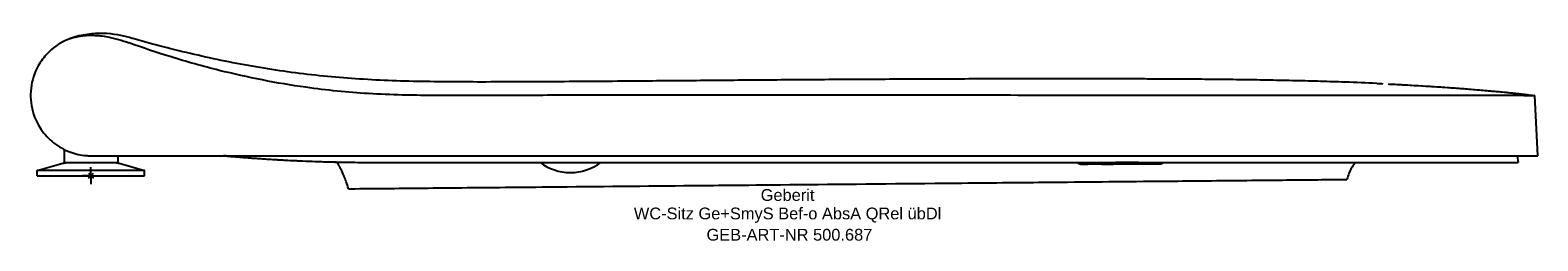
# Model space of a CAD drawing. Header units: millimetres. Extents: x -18 to 432, y -19 to 43.
import ezdxf
from ezdxf.enums import TextEntityAlignment as Align

# ---------------------------------------------------------------- set-up
doc = ezdxf.new("R2010")
doc.units = ezdxf.units.MM
doc.layers.get('0').update_dxf_attribs({"linetype": 'CONTINUOUS'})
for name, color, linetype, lineweight in [('Arbeitspunkt(DIN)', 7, 'CONTINUOUS', 25), ('GEB-ART-NR', 1, 'CONTINUOUS', 18), ('GEB-BEZUG', 2, 'CONTINUOUS', 25), ('GEB-TEXT', 5, 'CONTINUOUS', 18)]:
    doc.layers.add(name, color=color, linetype=linetype, lineweight=lineweight)
doc.layers.add('GEB-KONTUR-A', color=5, linetype='CONTINUOUS')
doc.styles.get("Standard").update_dxf_attribs({"font": 'arial.ttf'})

# ---------------------------------------------------------------- blocks, each defined once
blk = doc.blocks.new('Einfügepunkt')
at = {"layer": 'GEB-BEZUG'}
for p, q in [((-0.71, -0.71), (0.71, 0.71)), ((-0.71, 0.71), (0.71, -0.71))]:
    blk.add_line(p, q, dxfattribs=at)

msp = doc.modelspace()

# ---------------------------------------------------------------- linework, layer by layer
at = {"layer": 'Arbeitspunkt(DIN)', "ltscale": 25}
for q in [(-2.5, 0), (0, 2.5), (0, -2.5), (2.5, 0)]:
    msp.add_line((0, 0), q, dxfattribs=at)
at = {"layer": 'GEB-KONTUR-A', "ltscale": 25}
for p, q in [((383.5, 27.5), (383.5, 27.5)), ((427.33, 23.95), (427.33, 23.94)), ((431.5, 5.95), (430.56, 23.87)), ((-8, 7.83), (-8, 3.8)), ((0, 5.95), (431.5, 5.95)), ((8, 5.95), (8, 3.8)), ((425.33, 5.95), (425.68, 3.95)), ((-16, 1.56), (-8.4, 3.69)), ((-16, 0), (-16, 1.56)), ((8, 3.8), (-8, 3.8)), ((8.4, 3.69), (16, 1.56)), ((16, 0), (16, 1.56)), ((142.98, 0.95), (143.02, 0.95)), ((295.15, 3.45), (295.17, 3.45)), ((295.17, 3.45), (297.31, 3.45)), ((301.35, 3.45), (297.31, 3.45)), ((309.21, 3.45), (304.93, 3.45)), ((305.63, 3.95), (305.63, 3.95)), ((309.58, 3.95), (305.63, 3.95)), ((309.24, 3.45), (309.21, 3.45)), ((312.38, 3.95), (309.58, 3.95))]:
    msp.add_line(p, q, dxfattribs=at)
for centre, start_param, end_param in [((142.98, 16.04), 5.641721, 6.283185), ((143.02, 16.04), 0, 0.641438)]:
    msp.add_ellipse(centre, major_axis=(0, -15.09), ratio=0.999998, start_param=start_param, end_param=end_param, dxfattribs=at)
for points, knots in [([(-6.07, 40.89), (-8.16, 40.15), (-10.09, 39.02), (-12.9, 36.6), (-13.91, 35.48), (-16.12, 32.3), (-17.08, 30.11), (-18.08, 25.52), (-18.13, 23.17), (-17.33, 18.54), (-16.47, 16.31), (-14.23, 12.79), (-13.05, 11.43), (-10.26, 9.04), (-8.65, 8.06), (-5.34, 6.67), (-3.66, 6.24), (-1.59, 6.02), (-1.23, 5.99), (-0.72, 5.96), (-0.56, 5.96), (-0.26, 5.95), (-0.13, 5.95), (0, 5.95)], [-5.051311, -5.051311, -5.051311, -5.051311, -4.386864, -4.386864, -3.936333, -3.936333, -3.22481, -3.22481, -2.525656, -2.525656, -1.812744, -1.812744, -1.274286, -1.274286, -0.711628, -0.711628, -0.195386, -0.195386, -0.087724, -0.087724, -0.039595, -0.039595, -0.000001, -0.000001, -0.000001, -0.000001]), ([(-6.07, 40.89), (-5.48, 41.11), (-4.87, 41.28), (-3.49, 41.59), (-2.72, 41.7), (-1.59, 41.8), (-1.25, 41.83), (-0.69, 41.85), (-0.47, 41.85), (-0.05, 41.86), (0.15, 41.86), (0.61, 41.85), (0.87, 41.84), (1.68, 41.8), (2.24, 41.76), (3.53, 41.62), (4.26, 41.51), (7.19, 40.98), (9.32, 40.35), (11.41, 39.59)], [-1.779334, -1.779334, -1.779334, -1.779334, -1.591517, -1.591517, -1.35877, -1.35877, -1.256252, -1.256252, -1.191849, -1.191849, -1.132433, -1.132433, -1.054759, -1.054759, -0.8897, -0.8897, -0.667848, -0.667848, -0.000379, -0.000379, -0.000379, -0.000379]), ([(383.5, 27.5), (380.36, 27.64), (377.19, 27.76), (371.59, 27.96), (369.17, 28.03), (364.27, 28.18), (360.55, 28.27), (355.47, 28.38), (351.61, 28.46), (347.67, 28.53), (345, 28.57), (340.96, 28.62), (335.47, 28.69), (329.75, 28.74), (323.91, 28.78), (320.93, 28.79), (316.34, 28.81), (314.8, 28.82), (311.68, 28.83), (310.12, 28.84), (306.29, 28.85), (303.99, 28.85), (299.15, 28.86), (296.6, 28.86), (288.65, 28.86), (282.95, 28.86), (270.95, 28.85), (264.64, 28.83), (251.63, 28.79), (244.91, 28.76), (231.29, 28.69), (224.38, 28.65), (210.57, 28.56), (203.66, 28.51), (190.07, 28.4), (183.38, 28.34), (173.72, 28.26), (170.55, 28.24), (164.41, 28.19), (161.43, 28.16), (154.54, 28.11), (150.69, 28.08), (143.05, 28.03), (139.27, 28.01), (131.83, 27.97), (128.18, 27.96), (120.97, 27.93), (117.43, 27.92), (106.97, 27.94), (100.2, 28), (90.27, 28.28), (86.99, 28.41), (80.5, 28.76), (77.28, 28.97), (70.89, 29.51), (67.71, 29.83), (61.39, 30.57), (58.25, 31), (52, 31.94), (48.88, 32.46), (42.69, 33.59), (39.61, 34.21), (33.46, 35.52), (30.41, 36.22), (24.26, 37.71), (21.17, 38.5), (16.2, 39.84), (14.35, 40.34), (12.16, 40.96), (11.84, 41.05), (11.52, 41.14)], [0, 0, 0, 0, 0.0396495, 0.0396495, 0.069165, 0.069165, 0.0986806, 0.1134384, 0.1281962, 0.142954, 0.1577117, 0.1577117, 0.1872273, 0.2167429, 0.2167429, 0.2462584, 0.2462584, 0.2610162, 0.2610162, 0.275774, 0.275774, 0.2959773, 0.2959773, 0.3161807, 0.3161807, 0.3565873, 0.3565873, 0.396994, 0.396994, 0.4374006, 0.4374006, 0.4778073, 0.4778073, 0.518214, 0.518214, 0.5586206, 0.5586206, 0.578824, 0.578824, 0.5990273, 0.5990273, 0.6263347, 0.6263347, 0.6536421, 0.6536421, 0.6809495, 0.6809495, 0.7082569, 0.7082569, 0.7628717, 0.7628717, 0.7901791, 0.7901791, 0.8174865, 0.8174865, 0.8447938, 0.8447938, 0.8721012, 0.8721012, 0.8994085, 0.8994085, 0.9267158, 0.9267158, 0.9540232, 0.9540232, 0.9813305, 0.9813305, 0.9972636, 0.9972636, 1, 1, 1, 1]), ([(427.33, 23.95), (425.33, 23.94), (421.75, 23.95), (407.46, 23.95), (399.15, 23.95), (390.59, 23.95), (388.27, 23.95), (384.64, 23.95), (383.39, 23.95), (379.57, 23.95), (376.92, 23.95), (371.47, 23.95), (368.65, 23.95), (364.29, 23.95), (362.82, 23.95), (360.59, 23.95), (359.84, 23.95), (355.93, 23.95), (352.73, 23.95), (346.04, 23.95), (342.53, 23.95), (335.08, 23.95), (331.12, 23.95), (325.04, 23.95), (322.92, 23.95), (315.72, 23.95), (310.64, 23.95), (302.71, 23.95), (299.82, 23.95), (293.76, 23.95), (290.49, 23.95), (276.05, 23.95), (263.41, 23.96), (247.79, 23.96), (242.75, 23.96), (228.34, 23.96), (218.39, 23.96), (203.19, 23.96), (196.74, 23.96), (186.24, 23.96), (182.21, 23.96), (174.64, 23.96), (171.1, 23.96), (163.26, 23.96), (158.96, 23.96), (152.05, 23.96), (149.5, 23.96), (143.81, 23.96), (140.68, 23.96), (133.83, 23.95), (130.13, 23.95), (123.6, 23.95), (120.82, 23.95), (102.66, 23.95), (98.9, 23.89), (89.49, 24.12), (86.1, 24.26), (76.53, 24.84), (70.37, 25.45), (55.37, 27.57), (46.85, 29.25), (33.47, 32.6), (28.49, 33.98), (19.54, 36.75), (15.45, 38.12), (11.41, 39.59)], [0.000001, 0.000001, 0.000001, 0.000001, 4.799, 4.799, 9.401273, 9.401273, 11.025174, 11.025174, 11.850236, 11.850236, 13.525331, 13.525331, 15.248814, 15.248814, 16.11295, 16.11295, 16.548766, 16.548766, 18.379516, 18.379516, 20.354711, 20.354711, 22.565584, 22.565584, 23.743812, 23.743812, 26.548289, 26.548289, 28.117214, 28.117214, 29.949658, 29.949658, 36.212492, 36.212492, 39.201683, 39.201683, 44.746296, 44.746296, 48.848176, 48.848176, 51.404303, 51.404303, 53.647069, 53.647069, 56.386636, 56.386636, 57.995535, 57.995535, 59.957465, 59.957465, 62.299825, 62.299825, 64.007446, 64.007446, 73.340773, 73.340773, 78.39013, 78.39013, 87.806736, 87.806736, 100.900932, 100.900932, 108.211295, 108.211295, 114.404361, 114.404361, 114.404361, 114.404361]), ([(386.82, 27.34), (387.45, 27.31), (388.08, 27.28), (391.79, 27.09), (394.99, 26.91), (400.29, 26.59), (402.4, 26.45), (405.94, 26.21), (407.33, 26.11), (410.24, 25.89), (411.8, 25.76), (414.2, 25.56), (415.08, 25.48), (416.46, 25.36), (417.01, 25.31), (417.8, 25.24), (418.09, 25.21), (418.37, 25.19)], [0.470602, 0.470602, 0.470602, 0.470602, 0.718413, 0.718413, 1.898032, 1.898032, 2.717466, 2.717466, 3.26813, 3.26813, 3.743938, 3.743938, 4.019401, 4.019401, 4.2639, 4.2639, 4.447, 4.447, 4.447, 4.447]), ([(387.86, 27.29), (387.86, 27.29), (387.86, 27.29), (387.86, 27.29), (387.87, 27.29), (387.9, 27.29), (387.93, 27.29), (388.02, 27.28), (388.1, 27.28), (388.42, 27.26), (388.68, 27.25), (389.74, 27.19), (390.62, 27.15), (394.3, 26.95), (397.47, 26.77), (403.29, 26.39), (405.91, 26.22), (409.95, 25.91), (410.71, 25.85), (412.7, 25.68), (413.93, 25.58), (415.85, 25.41), (416.58, 25.35), (417.59, 25.26), (417.95, 25.22), (418.81, 25.15), (419.3, 25.1), (420.46, 25), (421.15, 24.93), (422.04, 24.85)], [8.086682, 8.086682, 8.086682, 8.086682, 8.089249, 8.089249, 8.103849, 8.103849, 8.128767, 8.128767, 8.181223, 8.181223, 8.324604, 8.324604, 8.754839, 8.754839, 10.040741, 10.040741, 11.228919, 11.228919, 11.485626, 11.485626, 11.866997, 11.866997, 12.233412, 12.233412, 12.522469, 12.522469, 12.848586, 12.848586, 13.186507, 13.186507, 13.186507, 13.186507]), ([(422.04, 24.85), (422.27, 24.83), (422.52, 24.8), (423, 24.75), (423.23, 24.73), (423.62, 24.69), (423.78, 24.67), (424.1, 24.64), (424.26, 24.63), (424.57, 24.59), (424.72, 24.58), (425.05, 24.54), (425.23, 24.52), (425.62, 24.48), (425.83, 24.45), (426.31, 24.4), (426.55, 24.37), (427.11, 24.3), (427.35, 24.27), (428.08, 24.18), (428.4, 24.13), (429.04, 24.05), (429.15, 24.04), (429.15, 24.04)], [0, 0, 0, 0, 0.08747, 0.08747, 0.162076, 0.162076, 0.209091, 0.209091, 0.25736, 0.25736, 0.310506, 0.310506, 0.381809, 0.381809, 0.489346, 0.489346, 0.666887, 0.666887, 0.979364, 0.979364, 1.704363, 1.704363, 2.966196, 2.966196, 2.966196, 2.966196]), ([(427.33, 23.95), (426.78, 24.04), (426.22, 24.13), (425.12, 24.28), (424.56, 24.36), (424, 24.42)], [0.0000055, 0.0000055, 0.0000055, 0.0000055, 0.1691417, 0.1691417, 0.3382696, 0.3382696, 0.3382696, 0.3382696]), ([(425.69, 24.47), (425.72, 24.47), (425.76, 24.46), (426.04, 24.43), (426.25, 24.41), (426.84, 24.34), (427.15, 24.3), (428.05, 24.19), (428.45, 24.14), (429.32, 24.03), (429.56, 24), (430.52, 23.88)], [5.654782, 5.654782, 5.654782, 5.654782, 5.676397, 5.676397, 5.827395, 5.827395, 6.162565, 6.162565, 6.962651, 6.962651, 8.181872, 8.181872, 8.181872, 8.181872]), ([(427.33, 23.94), (428.28, 23.93), (428.89, 23.92), (429.44, 23.91), (429.57, 23.91), (429.75, 23.9), (429.81, 23.9), (430.34, 23.87), (430.56, 23.86), (430.56, 23.87)], [-6.72929, -6.72929, -6.72929, -6.72929, -4.694473, -4.694473, -3.960363, -3.960363, -3.541267, -3.541267, 0, 0, 0, 0]), ([(39.54, 5.95), (42.38, 5.7), (44.74, 5.51), (48.29, 5.25), (49.28, 5.18), (51.28, 5.04), (51.91, 5), (54.16, 4.86), (55.85, 4.76), (62.47, 4.41), (67.34, 4.22), (72.6, 4.09), (73, 4.08), (73.4, 4.07)], [45.029634, 45.029634, 45.029634, 45.029634, 54.879662, 54.879662, 59.390629, 59.390629, 61.469272, 61.469272, 66.793149, 66.793149, 82.232487, 82.232487, 83.487393, 83.487393, 83.487393, 83.487393]), ([(39.67, 5.95), (40.78, 5.85), (41.9, 5.76), (44.38, 5.55), (45.45, 5.47), (48.82, 5.22), (49.88, 5.15), (52.84, 4.95), (54.35, 4.86), (56.78, 4.72), (57.66, 4.68), (63.5, 4.37), (68.42, 4.19), (75.58, 4.03), (78.02, 3.99), (81.9, 3.96), (83.24, 3.95), (87.4, 3.94), (90.11, 3.95), (97.23, 3.95), (102.3, 3.95), (109.65, 3.95), (112.42, 3.95), (117.7, 3.95), (120.49, 3.95), (126.05, 3.95), (128.97, 3.95), (134.63, 3.95), (137.51, 3.95), (143.38, 3.95), (146.36, 3.95), (161.97, 3.95), (174.33, 3.95), (203.12, 3.95), (225.66, 3.95), (253.25, 3.95), (259.74, 3.95), (264.63, 3.95)], [-10.436352, -10.436352, -10.436352, -10.436352, -10.06113, -10.06113, -9.633639, -9.633639, -9.440145, -9.440145, -9.245484, -9.245484, -9.134118, -9.134118, -8.510369, -8.510369, -8.222481, -8.222481, -8.070078, -8.070078, -7.749644, -7.749644, -7.385594, -7.385594, -7.14836, -7.14836, -6.920585, -6.920585, -6.712781, -6.712781, -6.493824, -6.493824, -6.272552, -6.272552, -5.316276, -5.316276, -4.029804, -4.029804, -3.459784, -3.459784, -3.459784, -3.459784]), ([(42.44, 5.7), (43.33, 5.63), (44.22, 5.56), (52.36, 4.92), (59.58, 4.52), (69.06, 4.19), (71.24, 4.12), (73.4, 4.07)], [-16.0863082, -16.0863082, -16.0863082, -16.0863082, -16.0615111, -16.0615111, -15.8591937, -15.8591937, -15.7994883, -15.7994883, -15.7994883, -15.7994883]), ([(42.45, 5.71), (50.27, 5.06), (58.07, 4.59), (69.78, 4.16), (73.63, 4.06), (84.04, 3.91), (85.98, 3.95), (104.47, 3.95), (108.5, 3.95), (124.8, 3.95), (136.8, 3.95), (156.43, 3.95), (164.29, 3.95), (193.43, 3.95), (234.52, 3.95), (296.92, 3.95), (319.3, 3.95), (352, 3.95), (364.25, 3.95), (387.8, 3.95), (395.99, 3.95), (406.31, 3.95), (412.25, 3.95), (420.87, 3.95), (422.78, 3.95), (424.62, 3.95), (425.03, 3.95), (425.53, 3.95), (425.68, 3.95), (425.68, 3.95)], [0.000002, 0.000002, 0.000002, 0.000002, 2.352683, 2.352683, 3.495288, 3.495288, 5.544626, 5.544626, 6.09532, 6.09532, 7.425926, 7.425926, 8.321571, 8.321571, 10.740234, 10.740234, 13.121905, 13.121905, 15.107708, 15.107708, 17.370644, 17.370644, 19.712715, 19.712715, 22.013556, 22.013556, 23.366427, 23.366427, 24.588439, 24.588439, 24.588439, 24.588439]), ([(0, 1.56), (-1.07, 1.56), (-2.15, 1.56), (-3.2, 1.56), (-4.25, 1.56), (-5.28, 1.56), (-6.27, 1.56), (-8.18, 1.56), (-9.92, 1.56), (-11.39, 1.56), (-12.85, 1.56), (-14.01, 1.56), (-14.8, 1.56), (-15.59, 1.56), (-16, 1.56), (-16, 1.56)], [-5.039407, -5.039407, -5.039407, -5.039407, -4.71712, -4.71712, -4.71712, -4.394814, -4.394814, -4.394814, -3.769765, -3.769765, -3.769765, -3.144726, -3.144726, -3.144726, -2.519704, -2.519704, -2.519704, -2.519704]), ([(-16, 0), (-16, 0), (-15.59, 0), (-14.8, 0), (-14.01, 0), (-12.85, 0), (-11.39, 0), (-9.92, 0), (-8.18, 0), (-6.27, 0), (-5.28, 0), (-4.25, 0), (-3.2, 0), (-2.15, 0), (-1.07, 0), (0, 0)], [-2.519703, -2.519703, -2.519703, -2.519703, -1.894681, -1.894681, -1.894681, -1.269641, -1.269641, -1.269641, -0.644592, -0.644592, -0.644592, -0.322287, -0.322287, -0.322287, -0.000001, -0.000001, -0.000001, -0.000001]), ([(16, 1.56), (16, 1.56), (15.59, 1.56), (14.8, 1.56), (14.01, 1.56), (12.85, 1.56), (11.39, 1.56), (9.92, 1.56), (8.19, 1.56), (6.27, 1.56), (5.28, 1.56), (4.25, 1.56), (3.2, 1.56), (2.15, 1.56), (1.07, 1.56), (0, 1.56)], [-2.519704, -2.519704, -2.519704, -2.519704, -1.894681, -1.894681, -1.894681, -1.269642, -1.269642, -1.269642, -0.644593, -0.644593, -0.644593, -0.322288, -0.322288, -0.322288, -0.000001, -0.000001, -0.000001, -0.000001]), ([(0, 0), (1.07, 0), (2.15, 0), (3.2, 0), (4.25, 0), (5.28, 0), (6.27, 0), (8.19, 0), (9.92, 0), (11.39, 0), (12.85, 0), (14.01, 0), (14.8, 0), (15.59, 0), (16, 0), (16, 0)], [-5.039407, -5.039407, -5.039407, -5.039407, -4.71712, -4.71712, -4.71712, -4.394814, -4.394814, -4.394814, -3.769765, -3.769765, -3.769765, -3.144726, -3.144726, -3.144726, -2.519704, -2.519704, -2.519704, -2.519704]), ([(76.79, -3.89), (76.35, -2.37), (75.91, -1.18), (75.54, -0.26), (75.53, -0.23), (75.52, -0.2), (75.51, -0.17), (75.14, 0.71), (74.85, 1.35), (74.64, 1.77), (74.61, 1.84), (74.58, 1.9), (74.55, 1.96), (74.54, 1.97), (74.54, 1.98), (74.53, 2), (74.47, 2.13), (74.41, 2.25), (74.34, 2.37), (74.31, 2.43), (74.28, 2.49), (74.24, 2.56), (74.21, 2.62), (74.18, 2.69), (74.14, 2.76), (74.1, 2.82), (74.07, 2.89), (74.03, 2.96), (73.99, 3.03), (73.95, 3.1), (73.91, 3.18), (73.89, 3.22), (73.87, 3.26), (73.85, 3.3), (73.85, 3.3), (73.84, 3.3), (73.84, 3.3)], [0, 0, 0, 0, 0.0452047, 0.0452047, 0.0452047, 0.0465801, 0.0465801, 0.0465801, 0.0908295, 0.0908295, 0.0908295, 0.0980764, 0.0980764, 0.0980764, 0.0996617, 0.0996617, 0.0996617, 0.1164727, 0.1164727, 0.1164727, 0.1241988, 0.1241988, 0.1241988, 0.1319248, 0.1319248, 0.1319248, 0.138958, 0.138958, 0.138958, 0.1455555, 0.1455555, 0.1455555, 0.1488047, 0.1488047, 0.1488047, 0.1489502, 0.1489502, 0.1489502, 0.1489502]), ([(295.11, 3.45), (295.04, 3.45), (294.98, 3.46), (294.81, 3.49), (294.71, 3.53), (294.52, 3.64), (294.44, 3.7), (294.32, 3.83), (294.28, 3.89), (294.25, 3.95)], [0, 0, 0, 0, 0.0199818, 0.0199818, 0.0521629, 0.0521629, 0.084271, 0.084271, 0.1050247, 0.1050247, 0.1050247, 0.1050247]), ([(301.34, 3.45), (302.13, 3.45), (302.94, 3.45), (304.12, 3.45), (304.52, 3.45), (304.93, 3.45)], [0.3889861, 0.3889861, 0.3889861, 0.3889861, 0.5783181, 0.5783181, 0.6732161, 0.6732161, 0.6732161, 0.6732161]), ([(318.95, 3.45), (318.94, 3.45), (318.94, 3.45), (318.88, 3.45), (318.83, 3.45), (318.57, 3.45), (318.17, 3.45), (317.07, 3.45), (316.34, 3.45), (314.66, 3.45), (313.68, 3.45), (311.56, 3.45), (310.4, 3.45), (309.24, 3.45)], [0, 0, 0, 0, 0.098222, 0.098222, 0.195648, 0.195648, 0.541368, 0.541368, 0.887103, 0.887103, 1.232587, 1.232587, 1.584621, 1.584621, 1.584621, 1.584621]), ([(319.77, 3.95), (319.75, 3.91), (319.72, 3.87), (319.64, 3.76), (319.57, 3.69), (319.42, 3.57), (319.33, 3.53), (319.19, 3.48), (319.14, 3.47), (319.07, 3.46), (319.05, 3.45), (319, 3.45), (318.99, 3.45), (318.96, 3.45), (318.96, 3.45), (318.96, 3.45), (318.95, 3.45), (318.95, 3.45), (318.95, 3.45), (318.95, 3.45)], [0.016304, 0.016304, 0.016304, 0.016304, 0.0296073, 0.0296073, 0.0587343, 0.0587343, 0.0878777, 0.0878777, 0.1023077, 0.1023077, 0.1095998, 0.1095998, 0.115067, 0.115067, 0.1160916, 0.1160916, 0.1164759, 0.1164759, 0.1166585, 0.1166585, 0.1166585, 0.1166585]), ([(377.03, 3.95), (376.83, 3.7), (376.64, 3.45), (375.94, 2.41), (375.52, 1.57), (374.94, 0.11), (374.74, -0.49), (374.57, -1.1)], [0.1664348, 0.1664348, 0.1664348, 0.1664348, 0.2610829, 0.2610829, 0.5411032, 0.5411032, 0.7307513, 0.7307513, 0.7307513, 0.7307513]), ([(76.79, -3.89), (76.79, -3.89), (82.4, -3.84), (93.2, -3.74), (101.94, -3.65), (117.11, -3.51), (126.18, -3.43), (151.17, -3.19), (165.79, -3.06), (185.1, -2.88), (193.38, -2.8), (223.26, -2.52), (239, -2.37), (255.81, -2.22), (262.84, -2.15), (275.8, -2.03), (283.79, -1.95), (302.21, -1.78), (313.23, -1.68), (331.43, -1.51), (339.71, -1.43), (354.38, -1.29), (361.76, -1.22), (370.49, -1.14), (374.57, -1.1), (374.57, -1.1)], [0, 0, 0, 0, 7.402611, 7.402611, 18.598461, 18.598461, 30.736384, 30.736384, 47.937177, 47.937177, 55.16245, 55.16245, 62.306503, 62.306503, 62.890255, 62.890255, 64.182158, 64.182158, 66.098021, 66.098021, 67.392521, 67.392521, 68.462884, 68.462884, 69.175207, 69.175207, 69.175207, 69.175207])]:
    msp.add_open_spline(points, degree=3, knots=knots, dxfattribs=at)
for points in [[(11.52, 41.14), (7.36, 42.33), (0.73, 43.37), (-6.16, 40.86)], [(383.5, 27.5), (383.56, 27.5), (383.62, 27.49), (383.67, 27.49)], [(383.5, 27.5), (384.11, 27.47), (384.72, 27.44), (385.32, 27.41)], [(383.5, 27.5), (383.5, 27.5), (383.5, 27.5), (383.5, 27.5)], [(383.5, 27.5), (383.5, 27.5), (383.5, 27.5), (383.5, 27.5)], [(430.56, 23.87), (430.56, 23.88), (430.55, 23.88), (430.52, 23.88)], [(42.44, 5.7), (41.47, 5.78), (40.51, 5.86), (39.54, 5.95)], [(42.45, 5.71), (41.52, 5.79), (40.6, 5.87), (39.67, 5.95)], [(-8.4, 3.69), (-8.13, 3.76), (-7.86, 3.8), (-7.59, 3.8)], [(7.59, 3.8), (7.86, 3.8), (8.14, 3.76), (8.4, 3.69)], [(73.84, 3.3), (73.7, 3.56), (73.55, 3.82), (73.39, 4.08)]]:
    msp.add_open_spline(points, degree=3, dxfattribs=at)

# ---------------------------------------------------------------- block references
at = {"ltscale": 25}
msp.add_blockref('Einfügepunkt', (0, 0), dxfattribs=at)

# ---------------------------------------------------------------- texts
at = {"layer": 'GEB-ART-NR'}
msp.add_text('GEB-ART-NR 500.687', height=3.5, dxfattribs=at).set_placement((208.3, -19.34), align=Align.CENTER)
at = {"layer": 'GEB-TEXT'}
for s, p in [('Geberit', (207.75, -7.5)), ('WC-Sitz Ge+SmyS Bef-o AbsA QRel übDl', (207.75, -13))]:
    msp.add_text(s, height=3.5, dxfattribs=at).set_placement(p, align=Align.CENTER)

doc.saveas('drawing.dxf')
